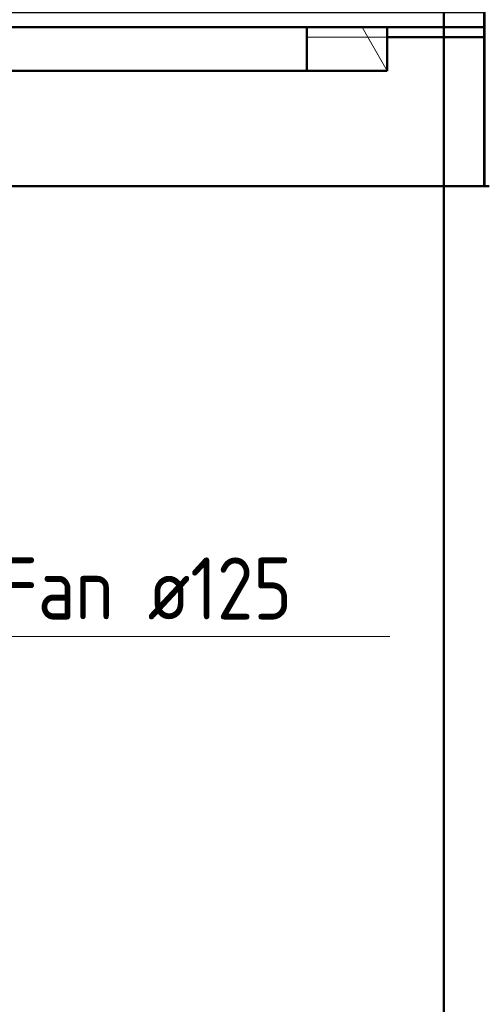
# Model space of a CAD drawing. Header units: millimetres. Extents: x 106 to 24511, y 2709 to 39091.
# Tile 55 of 87: x 18694 to 19631, y 35860 to 37843. Entities that reach past the tile are written whole.
import ezdxf

# ---------------------------------------------------------------- set-up
doc = ezdxf.new("R2010")
doc.units = ezdxf.units.MM
for name, color, linetype, lineweight in [('A-PART-____-MCUT', 2, 'Continuous', 50), ('A-PART-____-OTLN', 2, 'Continuous', 20), ('A-ROOF-____-MCUT', 132, 'Continuous', 50), ('A-ROOF-____-OTLN', 132, 'Continuous', 20), ('A-WALL-____-MCUT', 113, 'Continuous', 50), ('A-WALL-____-OTLN', 113, 'Continuous', 20), ('M-EQPM-___-IDEN', 50, 'Continuous', 20)]:
    doc.layers.add(name, color=color, linetype=linetype, lineweight=lineweight)
doc.styles.add('GOST Common_1', font='GOST_Common.ttf', dxfattribs={"width": 0.9, "height": 125})

# ---------------------------------------------------------------- blocks, each defined once
blk = doc.blocks.new('Family - V line-612035-В_Этаж 03_Вентиляция')
at = {"layer": 'A-ROOF-____-MCUT', "color": 9}
for p, q in [((2001.5, 4124.2), (-2012.4, 4124.2)), ((2001.5, 4036.4), (2001.5, 4124.2)), ((-2012.4, 4036.4), (2001.5, 4036.4))]:
    blk.add_line(p, q, dxfattribs=at)
blk = doc.blocks.new('Family - RT - 006-612036-В_Этаж 03_Вентиляция')
blk.add_blockref('Family - V line-612035-В_Этаж 03_Вентиляция', (0, 0))
blk = doc.blocks.new('Family - V line-612041-В_Этаж 03_Вентиляция')
at = {"layer": 'A-ROOF-____-OTLN', "color": 253}
for p, q in [((-2367.7, 4107), (-2371.2, 4107)), ((-2371.2, 4107), (-2371.2, 4019.2)), ((-2209.6, 4107), (-2367.7, 4107)), ((-2260.3, 4107), (-2209.6, 4019.2)), ((-2260.3, 4107), (-2209.6, 4019.2)), ((-2209.6, 4107), (-2209.6, 4019.2)), ((-2371.2, 4019.2), (-2213.1, 4019.2)), ((-2213.1, 4019.2), (-2209.6, 4019.2))]:
    blk.add_line(p, q, dxfattribs=at)
blk = doc.blocks.new('Family - RT - 006-612042-В_Этаж 03_Вентиляция')
blk.add_blockref('Family - V line-612041-В_Этаж 03_Вентиляция', (0, 0))
blk = doc.blocks.new('Прямая форма - Masonry Block - Structural-612389-В_Этаж 03_Вентиляция')
at = {"layer": 'A-WALL-____-MCUT', "color": 9}
for p, q in [((2160, -100), (1964.3, -100)), ((1964.3, -100), (1964.3, -167.8)), ((2160, -400), (2160, -100)), ((1964.3, -167.8), (0, -167.8)), ((0, -167.8), (0, -400)), ((0, -400), (2160, -400))]:
    blk.add_line(p, q, dxfattribs=at)
at = {"layer": 'A-WALL-____-OTLN', "color": 253}
for p, q in [((1925.2, -100), (1802.6, -100)), ((1964.3, -167.8), (1925.2, -100)), ((1925.2, -100), (1964.3, -100))]:
    blk.add_line(p, q, dxfattribs=at)
blk = doc.blocks.new('Прямая форма - Gypsum Plasterboard - Waterproof-612390-В_Этаж 03_Вентиляция')
at = {"layer": 'A-WALL-____-OTLN', "color": 253}
blk.add_line((1810, 0), (1802.6, 0), dxfattribs=at)
blk = doc.blocks.new('Прямая форма - Insulation - Thermal Break-612391-В_Этаж 03_Вентиляция')
at = {"layer": 'A-WALL-____-MCUT', "color": 9}
for p, q in [((2160, -50), (-200, -50)), ((-200, -50), (-200, -80)), ((2160, -80), (2160, -50)), ((-200, -80), (2160, -80))]:
    blk.add_line(p, q, dxfattribs=at)
blk = doc.blocks.new('Прямая форма - Concrete - Structural-612392-В_Этаж 03_Вентиляция')
at = {"layer": 'A-WALL-____-MCUT', "color": 9}
for p, q in [((2160, -80), (1964.3, -80)), ((1964.3, -80), (1964.3, -100)), ((2160, -100), (2160, -80)), ((1964.3, -100), (2160, -100))]:
    blk.add_line(p, q, dxfattribs=at)
at = {"layer": 'A-WALL-____-OTLN', "color": 253}
for p, q in [((1925.2, -100), (1913.6, -80)), ((1802.6, -100), (1925.2, -100)), ((1964.3, -100), (1925.2, -100))]:
    blk.add_line(p, q, dxfattribs=at)
blk = doc.blocks.new('Прямая форма - SW - 004-612393-В_Этаж 03_Вентиляция')
for name in ['Прямая форма - Gypsum Plasterboard - Waterproof-612390-В_Этаж 03_Вентиляция', 'Прямая форма - Insulation - Thermal Break-612391-В_Этаж 03_Вентиляция', 'Прямая форма - Concrete - Structural-612392-В_Этаж 03_Вентиляция', 'Прямая форма - Masonry Block - Structural-612389-В_Этаж 03_Вентиляция']:
    blk.add_blockref(name, (0, 0))
blk = doc.blocks.new('Family - Masonry Block - Structural-612395-В_Этаж 03_Вентиляция')
at = {"layer": 'A-PART-____-MCUT', "color": 9}
for p, q in [((2160, -100), (1964.3, -100)), ((1964.3, -100), (1964.3, -167.8)), ((2160, -400), (2160, -100)), ((1964.3, -167.8), (0, -167.8)), ((0, -167.8), (0, -400)), ((0, -400), (2160, -400))]:
    blk.add_line(p, q, dxfattribs=at)
at = {"layer": 'A-PART-____-OTLN', "color": 253}
for p, q in [((1925.2, -100), (1802.6, -100)), ((1964.3, -167.8), (1925.2, -100)), ((1925.2, -100), (1964.3, -100))]:
    blk.add_line(p, q, dxfattribs=at)
blk = doc.blocks.new('Family - Insulation - Thermal Break-612399-В_Этаж 03_Вентиляция')
at = {"layer": 'A-PART-____-MCUT', "color": 9}
for p, q in [((2160, -50), (-200, -50)), ((-200, -50), (-200, -80)), ((2160, -80), (2160, -50)), ((-200, -80), (2160, -80))]:
    blk.add_line(p, q, dxfattribs=at)
blk = doc.blocks.new('Family - Concrete - Structural-612401-В_Этаж 03_Вентиляция')
at = {"layer": 'A-PART-____-MCUT', "color": 9}
for p, q in [((2160, -80), (1964.3, -80)), ((1964.3, -80), (1964.3, -100)), ((2160, -100), (2160, -80)), ((1964.3, -100), (2160, -100))]:
    blk.add_line(p, q, dxfattribs=at)
at = {"layer": 'A-PART-____-OTLN', "color": 253}
for p, q in [((1925.2, -100), (1913.6, -80)), ((1802.6, -100), (1925.2, -100)), ((1964.3, -100), (1925.2, -100))]:
    blk.add_line(p, q, dxfattribs=at)
blk = doc.blocks.new('Прямая форма - V line-613095-В_Этаж 03_Вентиляция')
at = {"layer": 'A-WALL-____-MCUT', "color": 9}
for p, q in [((400, -18.1), (0, -18.1)), ((400, -8.1), (400, -18.1)), ((0, -100), (2840, -100))]:
    blk.add_line(p, q, dxfattribs=at)
blk = doc.blocks.new('Прямая форма - SW - 016-613096-В_Этаж 03_Вентиляция')
blk.add_blockref('Прямая форма - V line-613095-В_Этаж 03_Вентиляция', (0, 0))
blk = doc.blocks.new('V line_ifc_RVT-1-В_Этаж 03_Вентиляция')
at = {"layer": 'A-PART-____-OTLN', "color": 253, "lineweight": 20}
for name in ['Family - Insulation - Thermal Break-612399-В_Этаж 03_Вентиляция', 'Family - Concrete - Structural-612401-В_Этаж 03_Вентиляция', 'Family - Masonry Block - Structural-612395-В_Этаж 03_Вентиляция']:
    blk.add_blockref(name, (34063.2, 37907.6), dxfattribs=at)
at = {"layer": 'A-ROOF-____-OTLN', "color": 253, "lineweight": 20}
for name, p in [('Family - RT - 006-612042-В_Этаж 03_Вентиляция', (38237.1, 33720.6)), ('Family - RT - 006-612036-В_Этаж 03_Вентиляция', (33864.4, 33703.4))]:
    blk.add_blockref(name, p, dxfattribs=at)
at = {"layer": 'A-WALL-____-OTLN', "color": 253, "lineweight": 20}
blk.add_blockref('Прямая форма - SW - 004-612393-В_Этаж 03_Вентиляция', (34063.2, 37907.6), dxfattribs=at)
at = {"layer": 'A-WALL-____-OTLN', "color": 253, "lineweight": 20, "rotation": 270}
blk.add_blockref('Прямая форма - SW - 016-613096-В_Этаж 03_Вентиляция', (36241.4, 37907.6), dxfattribs=at)
blk = doc.blocks.new('ADSK_M_Оборудование - ADSK_Наименование_25-431939-В_Этаж 03_Вентиляция')
at = {"layer": 'M-EQPM-___-IDEN'}
blk.add_line((-12.5, 0), (12.5, 0), dxfattribs=at)

msp = doc.modelspace()

# ---------------------------------------------------------------- block references
at = {"lineweight": 9}
msp.add_blockref('V line_ifc_RVT-1-В_Этаж 03_Вентиляция', (-16592.7, 0), dxfattribs=at)
at = {"layer": 'M-EQPM-___-IDEN', "xscale": 49.99999999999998, "yscale": 49.99999999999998, "zscale": 49.99999999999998}
msp.add_blockref('ADSK_M_Оборудование - ADSK_Наименование_25-431939-В_Этаж 03_Вентиляция', (18815.4, 36600.7), dxfattribs=at)

# ---------------------------------------------------------------- texts
at = {"layer": 'M-EQPM-___-IDEN', "lineweight": 9, "insert": (18388.8, 36759.6), "char_height": 125, "width": 1020.949, "attachment_point": 1, "style": 'GOST Common_1'}
msp.add_mtext('WC Fan ø125', dxfattribs=at)

doc.saveas('drawing.dxf')
